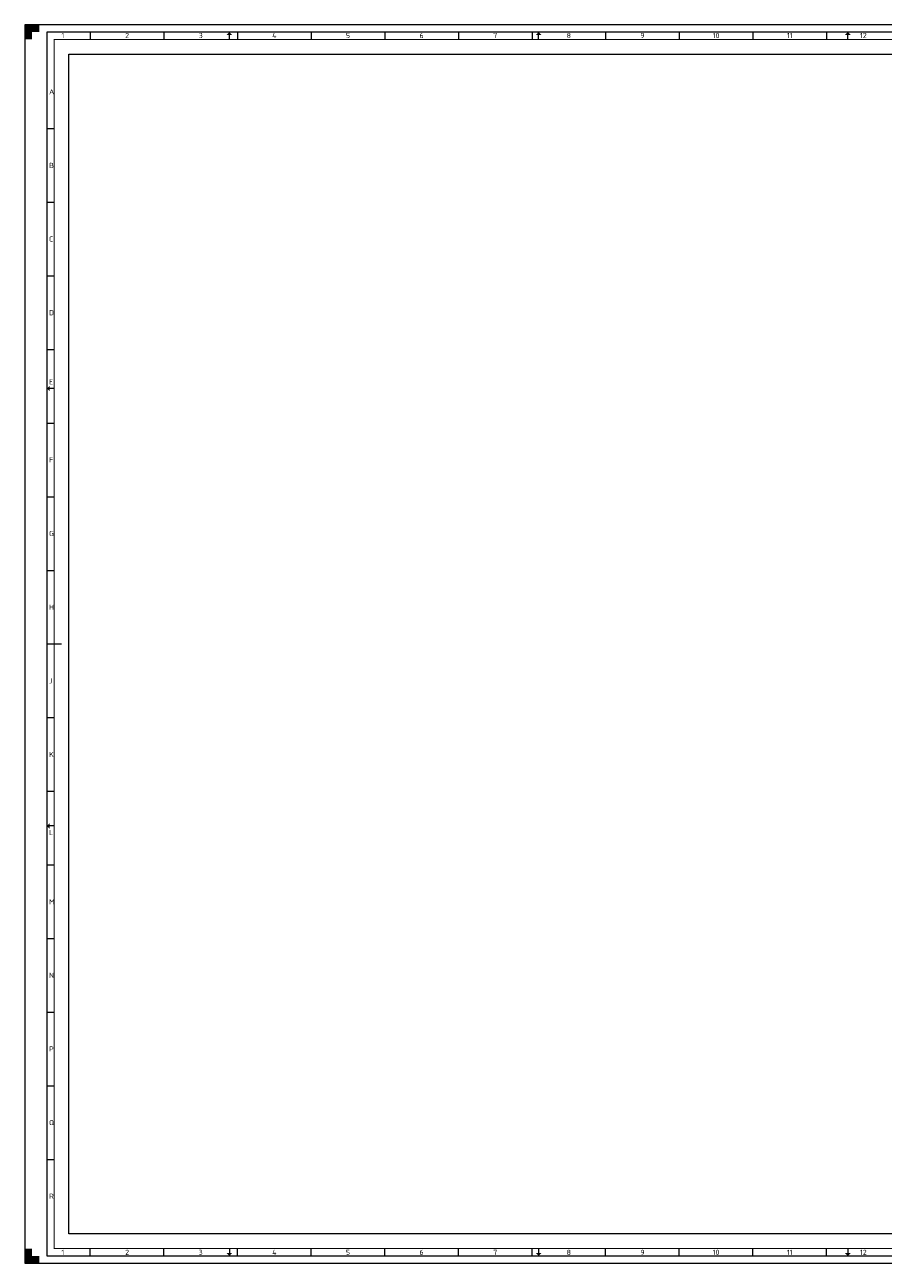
# Paper-space layout 'A0' of a CAD drawing. Header units: metres. Extents: x 0 to 1189, y 0 to 841.
# Tile 1 of 15: x 0 to 583, y 0 to 841. Entities that reach past the tile are written whole.
import ezdxf
from ezdxf.enums import TextEntityAlignment as Align

# ---------------------------------------------------------------- set-up
doc = ezdxf.new("R2010")
doc.units = ezdxf.units.M
doc.header["$LTSCALE"] = 0.5
for name, color, linetype, lineweight in [('X-XX-AL-TEKENBLAD-S @ 1', 7, 'Continuous', 13), ('X-XX-AL-TEKENBLAD_KADER-G', 7, 'Continuous', 13), ('X-XX-AL-TEKENBLAD_KADER_AFSNIJMARKERING-G', 7, 'Continuous', 13), ('X-XX-AL-TEKENBLAD_KADER_CENTERMARKERING-G', 7, 'Continuous', 13), ('X-XX-AL-TEKENBLAD_KADER_ROOSTERVERDELING-G', 7, 'Continuous', 13), ('X-XX-AL-TEKENBLAD_KADER_ROOSTERVERDELING-T35', 7, 'Continuous', 13), ('X-XX-AL-TEKENBLAD_KADER_VOUWMERK-G', 7, 'Continuous', 13)]:
    doc.layers.add(name, color=color, linetype=linetype, lineweight=lineweight)
doc.layers.add('X-XX-AL-TEKENBLAD_VIEWPORTS-G', color=255, linetype='Continuous', lineweight=13, plot=False)
doc.styles.add('NLCS-ISO', font='NLCS-ISO.ttf')

# ---------------------------------------------------------------- blocks, each defined once
blk = doc.blocks.new('SAL-TEKENBLAD_A0-SO')
at = {"layer": 'X-XX-AL-TEKENBLAD_KADER_AFSNIJMARKERING-G'}
for points in [[(10, 841), (0, 841), (0, 831), (5, 831), (5, 836), (10, 836)], [(0, 10), (0, 0), (10, 0), (10, 5), (5, 5), (5, 10)]]:
    blk.add_hatch(color=256, dxfattribs=at).paths.add_polyline_path(points)
at = {"layer": 'X-XX-AL-TEKENBLAD_KADER_VOUWMERK-G'}
h = blk.add_hatch(color=256, dxfattribs=at)
h.paths.add_polyline_path([(141, 834), (139, 836), (139, 834)])
h.paths.add_polyline_path([(139, 834), (139, 836), (137, 834)])
h = blk.add_hatch(color=256, dxfattribs=at)
h.paths.add_polyline_path([(351, 834), (349, 836), (349, 834)])
h.paths.add_polyline_path([(349, 834), (349, 836), (347, 834)])
h = blk.add_hatch(color=256, dxfattribs=at)
h.paths.add_polyline_path([(561, 834), (559, 836), (559, 834)])
h.paths.add_polyline_path([(559, 834), (559, 836), (557, 834)])
h = blk.add_hatch(color=256, dxfattribs=at)
h.paths.add_polyline_path([(17, 596), (15, 594), (17, 594)])
h.paths.add_polyline_path([(17, 594), (15, 594), (17, 592)])
h = blk.add_hatch(color=256, dxfattribs=at)
h.paths.add_polyline_path([(17, 299), (15, 297), (17, 297)])
h.paths.add_polyline_path([(17, 297), (15, 297), (17, 295)])
h = blk.add_hatch(color=256, dxfattribs=at)
h.paths.add_polyline_path([(141, 7), (139, 5), (139, 7)])
h.paths.add_polyline_path([(139, 7), (139, 5), (137, 7)])
h = blk.add_hatch(color=256, dxfattribs=at)
h.paths.add_polyline_path([(351, 7), (349, 5), (349, 7)])
h.paths.add_polyline_path([(349, 7), (349, 5), (347, 7)])
h = blk.add_hatch(color=256, dxfattribs=at)
h.paths.add_polyline_path([(561, 7), (559, 5), (559, 7)])
h.paths.add_polyline_path([(559, 7), (559, 5), (557, 7)])
at = {"layer": 'X-XX-AL-TEKENBLAD_KADER-G'}
for p, q in [((1189, 841), (0, 841)), ((0, 841), (0, 0)), ((0, 0), (1189, 0))]:
    blk.add_line(p, q, dxfattribs=at)
at = {"layer": 'X-XX-AL-TEKENBLAD_KADER-G', "const_width": 0.7, "flags": 128}
blk.add_lwpolyline([(20, 10), (1179, 10), (1179, 831), (20, 831)], close=True, dxfattribs=at)
at = {"layer": 'X-XX-AL-TEKENBLAD_KADER_CENTERMARKERING-G', "const_width": 0.7, "flags": 128}
blk.add_lwpolyline([(15, 420.5), (25, 420.5)], dxfattribs=at)
at = {"layer": 'X-XX-AL-TEKENBLAD_KADER_ROOSTERVERDELING-G'}
for p, q in [((1184, 836), (15, 836)), ((15, 836), (15, 5)), ((44.5, 836), (44.5, 831)), ((94.5, 836), (94.5, 831)), ((144.5, 836), (144.5, 831)), ((194.5, 836), (194.5, 831)), ((244.5, 836), (244.5, 831)), ((294.5, 836), (294.5, 831)), ((344.5, 836), (344.5, 831)), ((394.5, 836), (394.5, 831)), ((444.5, 836), (444.5, 831)), ((494.5, 836), (494.5, 831)), ((544.5, 836), (544.5, 831)), ((15, 770.5), (20, 770.5)), ((15, 720.5), (20, 720.5)), ((15, 670.5), (20, 670.5)), ((15, 620.5), (20, 620.5)), ((15, 570.5), (20, 570.5)), ((15, 520.5), (20, 520.5)), ((15, 470.5), (20, 470.5)), ((15, 370.5), (20, 370.5)), ((15, 320.5), (20, 320.5)), ((15, 270.5), (20, 270.5)), ((15, 220.5), (20, 220.5)), ((15, 170.5), (20, 170.5)), ((15, 120.5), (20, 120.5)), ((15, 70.5), (20, 70.5)), ((44.5, 5), (44.5, 10)), ((94.5, 5), (94.5, 10)), ((144.5, 5), (144.5, 10)), ((194.5, 5), (194.5, 10)), ((244.5, 5), (244.5, 10)), ((294.5, 5), (294.5, 10)), ((344.5, 5), (344.5, 10)), ((394.5, 5), (394.5, 10)), ((444.5, 5), (444.5, 10)), ((494.5, 5), (494.5, 10)), ((544.5, 5), (544.5, 10)), ((15, 5), (1184, 5))]:
    blk.add_line(p, q, dxfattribs=at)
at = {"layer": 'X-XX-AL-TEKENBLAD_KADER_VOUWMERK-G'}
for p, q in [((139, 831), (139, 836)), ((349, 831), (349, 836)), ((559, 831), (559, 836)), ((20, 594), (15, 594)), ((20, 297), (15, 297)), ((139, 10), (139, 5)), ((349, 10), (349, 5)), ((559, 10), (559, 5))]:
    blk.add_line(p, q, dxfattribs=at)
at = {"layer": 'X-XX-AL-TEKENBLAD_KADER_ROOSTERVERDELING-T35', "lineweight": 35, "style": 'NLCS-ISO'}
for s, p in [('1', (25.88, 830.9)), ('2', (69.5, 830.9)), ('3', (119.5, 830.9)), ('4', (169.5, 830.9)), ('5', (219.5, 830.9)), ('6', (269.5, 830.9)), ('7', (319.5, 830.9)), ('8', (369.5, 830.9)), ('9', (419.5, 830.9)), ('10', (469.5, 830.9)), ('11', (519.5, 830.9)), ('12', (569.5, 830.9)), ('1', (25.88, 4.6)), ('2', (69.5, 4.6)), ('3', (119.5, 4.6)), ('4', (169.5, 4.6)), ('5', (219.5, 4.6)), ('6', (269.5, 4.6)), ('7', (319.5, 4.6)), ('8', (369.5, 4.6)), ('9', (419.5, 4.6)), ('10', (469.5, 4.6)), ('11', (519.5, 4.6)), ('12', (569.5, 4.6))]:
    blk.add_text(s, height=3.5, dxfattribs=at).set_placement(p, align=Align.BOTTOM_CENTER)
for s, p in [('A', (16.5, 795.5)), ('B', (16.5, 745.5)), ('C', (16.5, 695.5)), ('D', (16.5, 645.5)), ('E', (16.5, 598.5)), ('F', (16.5, 545.5)), ('G', (16.5, 495.5)), ('H', (16.5, 445.5)), ('J', (16.5, 395.5)), ('K', (16.5, 345.5)), ('L', (16.5, 292.5)), ('M', (16.5, 245.5)), ('N', (16.5, 195.5)), ('P', (16.5, 145.5)), ('Q', (16.5, 95.5)), ('R', (16.5, 45.5))]:
    blk.add_text(s, height=3.5, dxfattribs=at).set_placement(p, align=Align.MIDDLE_LEFT)

psp = doc.layouts.new('A0')

# ---------------------------------------------------------------- linework, layer by layer
at = {"layer": 'X-XX-AL-TEKENBLAD_VIEWPORTS-G'}
psp.add_lwpolyline([(30, 821), (979, 821), (979, 20), (30, 20)], close=True, dxfattribs=at)

# ---------------------------------------------------------------- block references
at = {"layer": 'X-XX-AL-TEKENBLAD-S @ 1'}
psp.add_blockref('SAL-TEKENBLAD_A0-SO', (0, 0), dxfattribs=at)

doc.saveas('drawing.dxf')
